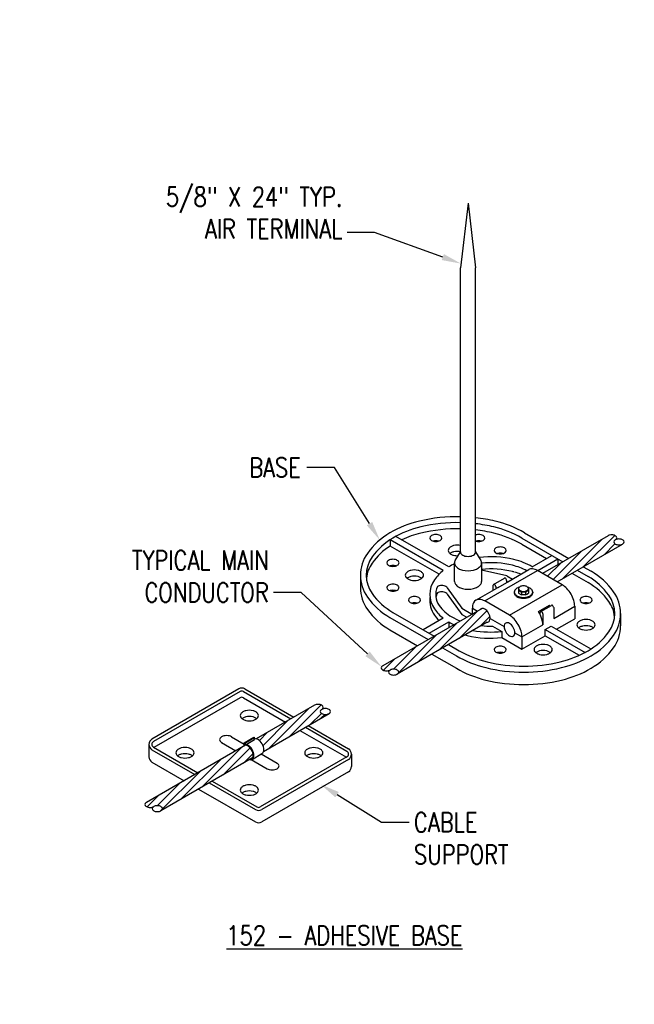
# Model space of a CAD drawing. Header units: inches. Extents: x 0 to 99, y 0 to 44.5.
# Tile 3 of 5: x 70.6 to 74.6, y 28.6 to 35. Entities that reach past the tile are written whole.
import ezdxf
from ezdxf import colors
from ezdxf.entities.mleader import LeaderData, LeaderLine
from ezdxf.math import Vec2, Vec3

# ---------------------------------------------------------------- set-up
doc = ezdxf.new("R2010")
doc.units = ezdxf.units.IN
doc.header["$MEASUREMENT"] = 0
doc.layers.add('E-ANNO-TEXT', color=2, linetype='Continuous')
doc.layers.add('E-DETL-GRPH', color=3, linetype='Continuous')
doc.styles.add('Annotative', font='romans.shx', dxfattribs={"width": 0.8})

msp = doc.modelspace()

# ---------------------------------------------------------------- linework, layer by layer
at = {"layer": 'E-DETL-GRPH', "lineweight": -3}
for p, q in [((73.5248, 33.7884), (73.4756, 33.3697)), ((73.5248, 33.7884), (73.5741, 33.3697)), ((73.4756, 31.5305), (73.4756, 33.3697)), ((73.5741, 31.5305), (73.5741, 33.3697)), ((73.3999, 31.4343), (73.0578, 31.6318)), ((73.8917, 31.6542), (74.1777, 31.4891)), ((74.4324, 31.6362), (74.0083, 31.3914)), ((74.2724, 31.4356), (74.4752, 31.6383)), ((73.3644, 31.4103), (73.0195, 31.6094)), ((73.0195, 31.6094), (73.0195, 31.5693)), ((73.3372, 31.3859), (73.0195, 31.5693)), ((73.8724, 31.6209), (74.1391, 31.4669)), ((73.8724, 31.5807), (74.0335, 31.4878)), ((74.1021, 31.3372), (74.5262, 31.5821)), ((74.1381, 31.358), (74.3943, 31.6142)), ((74.4067, 31.5131), (74.4771, 31.5835)), ((73.4416, 31.4755), (73.4756, 31.5305)), ((73.5741, 31.5305), (73.608, 31.4755)), ((73.9408, 31.4343), (74.0682, 31.5078)), ((74.0758, 31.3524), (74.26, 31.5367)), ((73.4371, 31.3399), (73.4371, 31.4595)), ((73.6126, 31.4595), (73.6126, 31.3399)), ((73.9763, 31.4103), (74.1067, 31.4856)), ((74.0398, 31.3732), (74.1257, 31.4591)), ((74.1067, 31.4856), (74.1067, 31.4482)), ((74.2714, 31.435), (74.3218, 31.4059)), ((72.8269, 31.38), (72.8269, 31.2998)), ((73.7768, 31.3752), (73.6126, 31.4137)), ((73.6329, 31.2132), (73.9749, 31.4106)), ((73.7768, 31.3752), (73.812, 31.3549)), ((73.7822, 31.3378), (73.9182, 31.4163)), ((74.1355, 31.318), (73.9749, 31.4106)), ((74.1981, 31.3927), (74.3025, 31.3324)), ((74.2329, 31.4128), (74.3025, 31.3726)), ((73.6881, 31.2834), (73.6881, 31.3152)), ((73.6904, 31.3204), (73.7611, 31.3612)), ((73.72, 31.3006), (73.7906, 31.3414)), ((73.7748, 31.3468), (73.7748, 31.3322)), ((73.7935, 31.1205), (74.1355, 31.318)), ((73.3905, 31.2982), (73.4843, 31.1662)), ((73.3905, 31.2581), (73.4843, 31.1261)), ((73.5762, 31.2188), (73.7116, 31.297)), ((73.7041, 31.306), (73.7041, 31.2927)), ((73.8245, 31.2712), (73.8245, 31.2656)), ((73.8528, 31.2933), (73.8528, 31.2637)), ((73.8528, 31.2818), (73.8712, 31.2711)), ((73.8528, 31.2637), (73.8712, 31.2531)), ((73.8972, 31.2711), (73.8712, 31.2711)), ((73.8712, 31.2711), (73.8712, 31.2531)), ((73.8972, 31.2531), (73.8712, 31.2531)), ((73.8842, 31.2531), (73.8842, 31.2526)), ((73.8972, 31.2711), (73.9065, 31.2764)), ((73.8972, 31.2711), (73.8972, 31.2531)), ((73.8972, 31.2531), (73.9065, 31.2584)), ((73.9065, 31.2764), (73.9157, 31.2818)), ((73.9065, 31.2584), (73.9157, 31.2637)), ((73.9157, 31.2933), (73.9157, 31.2637)), ((73.9439, 31.2712), (73.9439, 31.2656)), ((73.7935, 31.1205), (73.6329, 31.2132)), ((73.9816, 31.1457), (74.0523, 31.1865)), ((73.9955, 31.1443), (74.0661, 31.1851)), ((73.6169, 31.1654), (72.9726, 30.7934)), ((73.0382, 31.1392), (73.3049, 30.9852)), ((73.3323, 30.8928), (73.5885, 31.149)), ((73.4666, 30.9703), (73.6462, 31.15)), ((73.4843, 31.1662), (73.5527, 31.1267)), ((73.4843, 31.1261), (73.5165, 31.1074)), ((73.5527, 31.1668), (73.5861, 31.1476)), ((73.5527, 31.1267), (73.5527, 31.1668)), ((73.9816, 31.1457), (73.9815, 31.1456)), ((73.9931, 31.1245), (73.9931, 31.1391)), ((74.0092, 31.1299), (74.0092, 31.0596)), ((74.0798, 31.1004), (74.2158, 31.1789)), ((74.0798, 31.1706), (74.0798, 31.1004)), ((74.2158, 31.1789), (74.2158, 31.0986)), ((74.5138, 31.1317), (74.5138, 31.0515)), ((73.0189, 31.1059), (73.2664, 30.963)), ((73.649, 31.0757), (73.0664, 30.7393)), ((73.198, 30.8153), (73.4542, 31.0714)), ((73.3644, 31.1015), (73.234, 31.0262)), ((73.2725, 31.0039), (73.3999, 31.0775)), ((73.3999, 31.0775), (73.3999, 31.0401)), ((73.6009, 31.0479), (73.6662, 31.1132)), ((73.6677, 31.1004), (73.7587, 31.0479)), ((73.8738, 30.9815), (74.0092, 31.0596)), ((74.0985, 31.0309), (74.2158, 31.0986)), ((73.0189, 31.0256), (73.1968, 30.9229)), ((73.064, 30.738), (73.3199, 30.9939)), ((73.6839, 31.0509), (73.7437, 31.0164)), ((73.7437, 31.0164), (73.7437, 30.9763)), ((73.8282, 31.0077), (73.8738, 30.9815)), ((73.8738, 30.9012), (74.0252, 30.9886)), ((74.0252, 31.0288), (74.0637, 31.051)), ((74.0252, 31.0288), (74.2829, 30.88)), ((74.0252, 30.9886), (74.0252, 31.0288)), ((74.0252, 30.9886), (74.2454, 30.8615)), ((74.0637, 31.051), (74.3212, 30.9024)), ((73.3987, 30.9311), (73.4683, 30.8909)), ((73.7437, 30.9763), (73.8738, 30.9012)), ((73.8738, 30.9815), (73.8738, 30.9012)), ((73.0411, 30.7719), (73.1856, 30.9163)), ((73.2906, 30.8687), (73.449, 30.7773)), ((73.3601, 30.9089), (73.449, 30.8575)), ((72.9767, 30.7643), (73.0513, 30.8388)), ((72.0384, 30.6439), (71.4765, 30.3194)), ((72.0481, 30.6272), (71.4861, 30.3027)), ((72.0689, 30.6272), (72.3768, 30.4494)), ((72.0786, 30.6439), (72.3961, 30.4605)), ((72.0481, 30.587), (71.4896, 30.2646)), ((72.0689, 30.587), (72.3421, 30.4293)), ((72.5303, 30.538), (72.1527, 30.32)), ((72.1996, 30.2388), (72.6241, 30.4839)), ((72.236, 30.2598), (72.4921, 30.516)), ((72.3703, 30.3374), (72.573, 30.5401)), ((72.5046, 30.4149), (72.575, 30.4853)), ((72.5717, 30.4537), (72.5965, 30.4784)), ((72.1962, 30.2768), (72.3578, 30.4385)), ((72.1726, 30.3099), (72.2235, 30.3609)), ((72.4358, 30.3752), (72.7364, 30.2017)), ((72.4706, 30.3953), (72.7398, 30.2398)), ((72.4898, 30.4064), (72.7495, 30.2565)), ((71.9279, 30.2969), (72.0203, 30.2436)), ((71.9927, 30.3337), (72.0734, 30.2871)), ((72.0734, 30.2944), (72.1376, 30.3314)), ((72.0734, 30.2944), (72.0774, 30.292)), ((72.0734, 30.2769), (72.0734, 30.2944)), ((72.0774, 30.292), (72.1416, 30.3291)), ((72.0774, 30.2833), (72.0774, 30.292)), ((72.0859, 30.2834), (72.1416, 30.3156)), ((72.1376, 30.3314), (72.1416, 30.3291)), ((72.1416, 30.3156), (72.1416, 30.3291)), ((72.154, 30.3197), (72.1564, 30.3221)), ((72.0819, 30.2791), (71.441, 29.9091)), ((71.4564, 30.2859), (71.4564, 30.2044)), ((71.4765, 30.2499), (71.7539, 30.0898)), ((71.4861, 30.2666), (71.7732, 30.1009)), ((71.8007, 30.0085), (72.0568, 30.2647)), ((71.935, 30.0861), (72.1119, 30.263)), ((72.0693, 30.1636), (72.1315, 30.2258)), ((72.1249, 30.1877), (72.1891, 30.2248)), ((71.4765, 30.1696), (71.6844, 30.0496)), ((72.1288, 30.1979), (71.5347, 29.855)), ((71.6664, 29.931), (71.9225, 30.1871)), ((72.1204, 30.1858), (72.2229, 30.1266)), ((72.7398, 30.2037), (72.1779, 29.8792)), ((72.1852, 30.2225), (72.2871, 30.1637)), ((72.7495, 30.187), (72.1876, 29.8626)), ((72.7696, 30.2217), (72.7696, 30.1415)), ((71.5324, 29.8537), (71.7882, 30.1096)), ((72.7495, 30.1067), (72.1876, 29.7823)), ((71.5095, 29.8876), (71.6539, 30.0321)), ((71.8477, 30.0356), (72.1474, 29.8626)), ((71.8669, 30.0468), (72.1571, 29.8792)), ((71.7781, 29.9955), (72.1474, 29.7823)), ((71.4451, 29.88), (71.5196, 29.9545))]:
    msp.add_line(p, q, dxfattribs=at)
at = {"layer": 'E-DETL-GRPH', "lineweight": -3, "flags": 128}
for points in [[(73.4756, 31.759, 0.063567), (73.2095, 31.7302)], [(73.2095, 31.7302, 0.072341), (73.0189, 31.6542, 0.106617), (72.8724, 31.5215, 0.321615), (72.8724, 31.2386, 0.106617), (73.0189, 31.1059, 0.000006), (73.0189, 31.1058)], [(73.2184, 31.6927, 0.072341), (73.0382, 31.6209, 0.106617), (72.9037, 31.499, 0.321615), (72.9037, 31.2611, 0.106617), (73.0382, 31.1392, 0.000006), (73.0382, 31.1392)], [(73.4756, 31.7204, 0.06375), (73.2184, 31.6927)], [(73.8917, 31.6542, 0.000008), (73.8917, 31.6542, 0.072341), (73.7011, 31.7302, 0.030543), (73.5741, 31.7525)], [(73.8724, 31.6209, 0.000008), (73.8724, 31.6209, 0.072341), (73.6922, 31.6927, 0.029472), (73.5741, 31.7137)], [(73.2184, 31.6526, 0.048426), (73.0953, 31.6102)], [(73.4756, 31.6803, 0.06375), (73.2184, 31.6526)], [(73.3005, 31.6417, 0.072341), (73.2885, 31.6369, 0.106617), (73.2795, 31.6288, 0.321615), (73.2795, 31.6129, 0.106617), (73.2885, 31.6048, 0.072341), (73.3005, 31.6, 0.117911), (73.3321, 31.6, 0.072341), (73.3441, 31.6048, 0.106617), (73.353, 31.6129, 0.321615), (73.353, 31.6288, 0.106617), (73.3441, 31.6369, 0.072341), (73.3321, 31.6417, 0.117911), (73.3005, 31.6417)], [(73.8724, 31.5807, 0.000008), (73.8724, 31.5807, 0.072341), (73.6922, 31.6526, 0.029472), (73.5741, 31.6735)], [(73.5741, 31.6014, 0.026057), (73.5786, 31.6, 0.117911), (73.6101, 31.6, 0.072341), (73.6222, 31.6048, 0.106617), (73.6311, 31.6129, 0.321615), (73.6311, 31.6288, 0.106617), (73.6222, 31.6369, 0.072341), (73.6101, 31.6417, 0.117911), (73.5786, 31.6417)], [(73.5786, 31.6417, 0.026057), (73.5741, 31.6404)], [(74.4426, 31.6403, 0.072341), (74.4324, 31.6362)], [(74.4793, 31.6092, 0.106617), (74.4869, 31.616, 0.321615), (74.4869, 31.6294, 0.106617), (74.4793, 31.6362, 0.072341), (74.4692, 31.6403, 0.117911), (74.4426, 31.6403)], [(73.0195, 31.5693, 0.093749), (72.9037, 31.4589, 0.131716), (72.8664, 31.36)], [(73.3005, 31.6016, 0.016314), (73.2977, 31.6008)], [(73.3349, 31.6008, 0.016314), (73.3321, 31.6016, 0.117911), (73.3005, 31.6016)], [(73.4316, 31.5719, 0.072341), (73.4136, 31.5647, 0.106617), (73.4001, 31.5525, 0.321615), (73.4001, 31.5287, 0.106617), (73.4136, 31.5165, 0.072341), (73.4316, 31.5093, 0.072554), (73.4609, 31.5067)], [(73.4756, 31.5726, 0.109237), (73.4316, 31.5719)], [(73.5786, 31.6016, 0.026057), (73.5741, 31.6003)], [(73.613, 31.6008, 0.016314), (73.6101, 31.6016, 0.117911), (73.5786, 31.6016)], [(73.7176, 31.5614, 0.072341), (73.7056, 31.5567, 0.106617), (73.6966, 31.5485, 0.321615), (73.6966, 31.5327, 0.106617), (73.7056, 31.5245, 0.072341), (73.7176, 31.5198, 0.117911), (73.7492, 31.5198, 0.072341), (73.7612, 31.5245, 0.106617), (73.7702, 31.5327, 0.321615), (73.7702, 31.5485, 0.106617), (73.7612, 31.5567, 0.072341), (73.7492, 31.5614, 0.117911), (73.7176, 31.5614)], [(74.4895, 31.6132, 0.072341), (74.4793, 31.6092, 0.106617), (74.4718, 31.6023, 0.321615), (74.4718, 31.5889, 0.106617), (74.4793, 31.5821, 0.072341), (74.4895, 31.5781, 0.117911), (74.5161, 31.5781, 0.072341), (74.5262, 31.5821, 0.106617), (74.5338, 31.5889, 0.321615), (74.5338, 31.6023, 0.106617), (74.5262, 31.6092, 0.072341), (74.5161, 31.6132, 0.117911), (74.4895, 31.6132)], [(73.4316, 31.5317, 0.072341), (73.4136, 31.5245, 0.041023), (73.4078, 31.5205)], [(73.4756, 31.5325, 0.109237), (73.4316, 31.5317)], [(73.4756, 31.5305, 0.156851), (73.4788, 31.5205, 0.106617), (73.49, 31.5104, 0.072341), (73.5051, 31.5044, 0.117911), (73.5446, 31.5044, 0.072341), (73.5596, 31.5104, 0.106617), (73.5709, 31.5205, 0.156851), (73.5741, 31.5305)], [(73.9408, 31.4343, 0.072341), (73.822, 31.4816, 0.087558), (73.5958, 31.4952)], [(73.7176, 31.5213, 0.016314), (73.7148, 31.5205)], [(73.752, 31.5205, 0.016314), (73.7492, 31.5213, 0.117911), (73.7176, 31.5213)], [(73.0224, 31.4812, 0.072341), (73.0104, 31.4764, 0.106617), (73.0014, 31.4683, 0.321615), (73.0014, 31.4524, 0.106617), (73.0104, 31.4443, 0.072341), (73.0224, 31.4395, 0.117911), (73.054, 31.4395, 0.072341), (73.066, 31.4443, 0.106617), (73.075, 31.4524, 0.321615), (73.075, 31.4683, 0.106617), (73.066, 31.4764, 0.072341), (73.054, 31.4812, 0.117911), (73.0224, 31.4812)], [(73.0224, 31.441, 0.016314), (73.0196, 31.4403)], [(73.0568, 31.4403, 0.016314), (73.054, 31.441, 0.117911), (73.0224, 31.441)], [(73.4377, 31.4537, 0.023902), (73.3999, 31.4343)], [(73.4416, 31.4755, 0.302662), (73.4428, 31.4418, 0.106617), (73.4628, 31.4237, 0.072341), (73.4896, 31.413, 0.117911), (73.5601, 31.413, 0.072341), (73.5869, 31.4237, 0.106617), (73.6069, 31.4418, 0.302662), (73.608, 31.4755)], [(73.9062, 31.4093, 0.061498), (73.813, 31.4442, 0.082477), (73.6125, 31.4583)], [(73.1535, 31.4113, 0.072341), (73.1355, 31.4041, 0.106617), (73.1221, 31.3919, 0.321615), (73.1221, 31.3681, 0.106617), (73.1355, 31.356, 0.072341), (73.1535, 31.3488, 0.117911), (73.2009, 31.3488, 0.072341), (73.2189, 31.356, 0.106617), (73.2324, 31.3681, 0.321615), (73.2324, 31.3919, 0.106617), (73.2189, 31.4041, 0.072341), (73.2009, 31.4113, 0.117911), (73.1535, 31.4113)], [(73.1535, 31.3712, 0.072341), (73.1355, 31.364, 0.041023), (73.1297, 31.36)], [(73.2247, 31.36, 0.041023), (73.2189, 31.364, 0.072341), (73.2009, 31.3712, 0.117911), (73.1535, 31.3712)], [(73.3644, 31.4103, 0.07034), (73.3069, 31.35, 0.321615), (73.3069, 31.1618, 0.07034), (73.3644, 31.1015)], [(73.449, 30.8575, 0.000008), (73.449, 30.8575, 0.072341), (73.6396, 30.7816, 0.117911), (74.1312, 30.7816, 0.072341), (74.3218, 30.8575, 0.106617), (74.4683, 30.9903, 0.321615), (74.4683, 31.2732, 0.106617), (74.3218, 31.4059, 0.000006), (74.3218, 31.4059)], [(73.4683, 30.8909, 0.000008), (73.4683, 30.8909, 0.072341), (73.6485, 30.8191, 0.117911), (74.1223, 30.8191, 0.072341), (74.3025, 30.8909, 0.106617), (74.437, 31.0128, 0.321615), (74.437, 31.2507, 0.106617), (74.3025, 31.3726, 0.000006), (74.3025, 31.3726)], [(73.8225, 31.4016, 0.006061), (73.813, 31.404, 0.082466), (73.6126, 31.4181)], [(73.8673, 31.3869, 0.026681), (73.8263, 31.4006)], [(73.9749, 31.4106, 0.106617), (73.9417, 31.4213, 0.156851), (73.9182, 31.4163)], [(73.978, 31.4089, 0.001899), (73.9763, 31.4103)], [(73.0224, 31.3206, 0.072341), (73.0104, 31.3158, 0.106617), (73.0014, 31.3077, 0.321615), (73.0014, 31.2918, 0.106617), (73.0104, 31.2837, 0.072341), (73.0224, 31.2789, 0.117911), (73.054, 31.2789, 0.072341), (73.066, 31.2837, 0.106617), (73.075, 31.2918, 0.321615), (73.075, 31.3077, 0.106617), (73.066, 31.3158, 0.072341), (73.054, 31.3206, 0.117911), (73.0224, 31.3206)], [(73.338, 31.3112, 0.072341), (73.326, 31.3064)], [(73.3905, 31.2982, 0.00123), (73.3905, 31.2983, 0.106617), (73.3815, 31.3064, 0.072341), (73.3695, 31.3112, 0.117911), (73.338, 31.3112)], [(73.4371, 31.3399, 0.156851), (73.4428, 31.3222, 0.106617), (73.4628, 31.3041, 0.072341), (73.4896, 31.2934, 0.117911), (73.5601, 31.2934, 0.072341), (73.5869, 31.3041, 0.106617), (73.6069, 31.3222, 0.156851), (73.6126, 31.3399)], [(73.7041, 31.306, 0.072341), (73.7036, 31.3097, 0.117911), (73.699, 31.3176, 0.072341), (73.6961, 31.3199, 0.106617), (73.6928, 31.321, 0.321615), (73.6888, 31.3187, 0.106617), (73.6881, 31.3152)], [(73.7748, 31.3468, 0.072341), (73.7742, 31.3505, 0.117911), (73.7697, 31.3584, 0.072341), (73.7667, 31.3607, 0.106617), (73.7634, 31.3617, 0.255773), (73.7599, 31.3603)], [(73.7906, 31.3414, 0.11835), (73.7748, 31.3322)], [(73.8716, 31.31, 0.072341), (73.862, 31.3062, 0.106617), (73.8548, 31.2997, 0.321615), (73.8548, 31.287, 0.106617), (73.862, 31.2805, 0.072341), (73.8716, 31.2767, 0.117911), (73.8968, 31.2767, 0.072341), (73.9065, 31.2805, 0.106617), (73.9136, 31.287, 0.321615), (73.9136, 31.2997, 0.106617), (73.9065, 31.3062, 0.072341), (73.8968, 31.31, 0.117911), (73.8716, 31.31)], [(74.2158, 31.1789, 0.072341), (74.2104, 31.2159, 0.117911), (74.1648, 31.2948, 0.072341), (74.1355, 31.318)], [(74.4743, 31.1117, 0.131716), (74.437, 31.2106, 0.106617), (74.3025, 31.3324, 0.000006), (74.3025, 31.3324)], [(72.8269, 31.2998, 0.156851), (72.8724, 31.1583, 0.106617), (73.0189, 31.0256, 0.000006), (73.0189, 31.0256)], [(73.0224, 31.2805, 0.016314), (73.0196, 31.2797)], [(73.0568, 31.2797, 0.016314), (73.054, 31.2805, 0.117911), (73.0224, 31.2805)], [(73.326, 31.3064, 0.267603), (73.3382, 31.1842, 0.106617), (73.4192, 31.1109)], [(73.326, 31.2663, 0.064982), (73.3168, 31.2358)], [(73.338, 31.2711, 0.072341), (73.326, 31.2663)], [(73.3905, 31.2581, 0.00123), (73.3905, 31.2582, 0.106617), (73.3815, 31.2663, 0.072341), (73.3695, 31.2711, 0.117911), (73.338, 31.2711)], [(73.72, 31.3006, 0.05845), (73.7116, 31.297)], [(73.8566, 31.3019, 0.058566), (73.842, 31.2956, 0.106617), (73.8284, 31.2833, 0.321615), (73.8284, 31.2592, 0.106617), (73.842, 31.2468, 0.072341), (73.8602, 31.2396, 0.117911), (73.9082, 31.2396, 0.072341), (73.9264, 31.2468, 0.106617), (73.9401, 31.2592, 0.321615), (73.9401, 31.2833, 0.106617), (73.9264, 31.2956, 0.058566), (73.9118, 31.3019)], [(73.8245, 31.2656, 0.156851), (73.8284, 31.2535, 0.106617), (73.842, 31.2412, 0.072341), (73.8602, 31.2339, 0.117911), (73.9082, 31.2339, 0.072341), (73.9264, 31.2412, 0.106617), (73.9401, 31.2535, 0.156851), (73.9439, 31.2656)], [(73.1614, 31.2403, 0.072341), (73.1494, 31.2356, 0.106617), (73.1405, 31.2274, 0.321615), (73.1405, 31.2116, 0.106617), (73.1494, 31.2034, 0.072341), (73.1614, 31.1987, 0.117911), (73.193, 31.1987, 0.072341), (73.205, 31.2034, 0.106617), (73.214, 31.2116, 0.321615), (73.214, 31.2274, 0.106617), (73.205, 31.2356, 0.072341), (73.193, 31.2403, 0.117911), (73.1614, 31.2403)], [(73.1614, 31.2002, 0.016314), (73.1586, 31.1994)], [(73.1958, 31.1994, 0.016314), (73.193, 31.2002, 0.117911), (73.1614, 31.2002)], [(73.2778, 31.2358, 0.188942), (73.3069, 31.1216, 0.039497), (73.3372, 31.0858)], [(73.6329, 31.2132, 0.106617), (73.5997, 31.2239, 0.321615), (73.56, 31.201, 0.106617), (73.5527, 31.1668)], [(74.0564, 31.1793, 0.010653), (74.0521, 31.1864)], [(74.0798, 31.1706, 0.072341), (74.0793, 31.1743, 0.117911), (74.0747, 31.1822, 0.072341), (74.0718, 31.1846, 0.106617), (74.0684, 31.1856, 0.255773), (74.065, 31.1841)], [(74.2738, 31.2403, 0.072341), (74.2617, 31.2356, 0.106617), (74.2528, 31.2274, 0.321615), (74.2528, 31.2116, 0.106617), (74.2617, 31.2034, 0.072341), (74.2738, 31.1987, 0.117911), (74.3053, 31.1987, 0.072341), (74.3174, 31.2034, 0.106617), (74.3263, 31.2116, 0.321615), (74.3263, 31.2274, 0.106617), (74.3174, 31.2356, 0.072341), (74.3053, 31.2403, 0.117911), (74.2738, 31.2403)], [(74.2738, 31.2002, 0.016314), (74.2709, 31.1994)], [(74.3082, 31.1994, 0.016314), (74.3053, 31.2002, 0.117911), (74.2738, 31.2002)], [(73.649, 31.0757, 0.294587), (73.6645, 31.0856, 0.106617), (73.6677, 31.1004, 0.072341), (73.6654, 31.1164, 0.117911), (73.6456, 31.1506, 0.072341), (73.6329, 31.1606, 0.106617), (73.6185, 31.1653, 0.294587), (73.6021, 31.1568)], [(73.8738, 30.9815, 0.072341), (73.8684, 31.0184, 0.117911), (73.8228, 31.0974, 0.072341), (73.7935, 31.1205)], [(74.0092, 31.0596, 0.072341), (74.0038, 31.0966, 0.069037), (73.9815, 31.1456)], [(74.0092, 31.1299, 0.072341), (74.0086, 31.1336, 0.117911), (74.0041, 31.1415, 0.072341), (74.0011, 31.1438, 0.106617), (73.9978, 31.1448, 0.321615), (73.9938, 31.1425, 0.106617), (73.9931, 31.1391)], [(73.3999, 31.0775, 0.021608), (73.4339, 31.0597)], [(73.4192, 31.1109, 0.038627), (73.4757, 31.0838)], [(73.6109, 31.0537, 0.02979), (73.6839, 31.0509)], [(73.7808, 30.9977, 0.072341), (73.7935, 30.9877, 0.106617), (73.8079, 30.983, 0.321615), (73.8251, 30.993, 0.106617), (73.8282, 31.0077, 0.072341), (73.8259, 31.0237, 0.117911), (73.8062, 31.0579, 0.072341), (73.7935, 31.0679, 0.106617), (73.7791, 31.0726, 0.321615), (73.7619, 31.0627, 0.106617), (73.7587, 31.0479, 0.072341), (73.7611, 31.0319, 0.117911), (73.7808, 30.9977)], [(74.2659, 31.0902, 0.072341), (74.2478, 31.083, 0.106617), (74.2344, 31.0708, 0.321615), (74.2344, 31.0471, 0.106617), (74.2478, 31.0349, 0.072341), (74.2659, 31.0277, 0.117911), (74.3132, 31.0277, 0.072341), (74.3313, 31.0349, 0.106617), (74.3447, 31.0471, 0.321615), (74.3447, 31.0708, 0.106617), (74.3313, 31.083, 0.072341), (74.3132, 31.0902, 0.117911), (74.2659, 31.0902)], [(74.3371, 31.0389, 0.041023), (74.3313, 31.0429, 0.072341), (74.3132, 31.0501, 0.117911), (74.2659, 31.0501)], [(73.449, 30.7773, 0.000008), (73.449, 30.7773, 0.072341), (73.6396, 30.7013, 0.117911), (74.1312, 30.7013, 0.072341), (74.3218, 30.7773, 0.106617), (74.4683, 30.91, 0.156851), (74.5138, 31.0515)], [(73.5062, 30.9932, 0.007291), (73.5188, 30.99, 0.087106), (73.7437, 30.9763)], [(73.5566, 31.0223, 0.072202), (73.7437, 31.0164)], [(74.2659, 31.0501, 0.072341), (74.2478, 31.0429, 0.041023), (74.242, 31.0389)], [(73.9878, 30.9297, 0.072341), (73.9698, 30.9225, 0.106617), (73.9563, 30.9103, 0.321615), (73.9563, 30.8865, 0.106617), (73.9698, 30.8743, 0.072341), (73.9878, 30.8671, 0.117911), (74.0352, 30.8671, 0.072341), (74.0532, 30.8743, 0.106617), (74.0666, 30.8865, 0.321615), (74.0666, 30.9103, 0.106617), (74.0532, 30.9225, 0.072341), (74.0352, 30.9297, 0.117911), (73.9878, 30.9297)], [(73.7176, 30.9192, 0.072341), (73.7056, 30.9145, 0.106617), (73.6966, 30.9063, 0.321615), (73.6966, 30.8905, 0.106617), (73.7056, 30.8823, 0.072341), (73.7176, 30.8776, 0.117911), (73.7492, 30.8776, 0.072341), (73.7612, 30.8823, 0.106617), (73.7702, 30.8905, 0.321615), (73.7702, 30.9063, 0.106617), (73.7612, 30.9145, 0.072341), (73.7492, 30.9192, 0.117911), (73.7176, 30.9192)], [(73.7176, 30.8791, 0.016314), (73.7148, 30.8783)], [(73.752, 30.8783, 0.016314), (73.7492, 30.8791, 0.117911), (73.7176, 30.8791)], [(73.9878, 30.8895, 0.072341), (73.9698, 30.8823, 0.041023), (73.964, 30.8783)], [(74.059, 30.8783, 0.041023), (74.0532, 30.8823, 0.072341), (74.0352, 30.8895, 0.117911), (73.9878, 30.8895)], [(72.9726, 30.7934, 0.106617), (72.965, 30.7865, 0.321615), (72.965, 30.7732, 0.106617), (72.9726, 30.7663, 0.072341), (72.9827, 30.7623, 0.117911), (73.0093, 30.7623, 0.072341), (73.0195, 30.7663)], [(73.0296, 30.7704, 0.072341), (73.0195, 30.7663, 0.106617), (73.0119, 30.7595, 0.321615), (73.0119, 30.7461, 0.106617), (73.0195, 30.7393, 0.072341), (73.0296, 30.7352, 0.117911), (73.0562, 30.7352, 0.072341), (73.0664, 30.7393, 0.106617), (73.0739, 30.7461, 0.321615), (73.0739, 30.7595, 0.106617), (73.0664, 30.7663, 0.072341), (73.0562, 30.7704, 0.117911), (73.0296, 30.7704)], [(72.5404, 30.5421, 0.072341), (72.5303, 30.538)], [(72.5772, 30.511, 0.106617), (72.5847, 30.5178, 0.321615), (72.5847, 30.5312, 0.106617), (72.5772, 30.538, 0.072341), (72.5671, 30.5421, 0.117911), (72.5404, 30.5421)], [(72.0841, 30.5024, 0.072341), (72.0661, 30.4952, 0.106617), (72.0526, 30.483, 0.321615), (72.0526, 30.4592, 0.106617), (72.0661, 30.447, 0.072341), (72.0841, 30.4399, 0.117911), (72.1315, 30.4399, 0.072341), (72.1495, 30.447, 0.106617), (72.1629, 30.4592, 0.321615), (72.1629, 30.483, 0.106617), (72.1495, 30.4952, 0.072341), (72.1315, 30.5024, 0.117911), (72.0841, 30.5024)], [(72.5873, 30.515, 0.072341), (72.5772, 30.511, 0.106617), (72.5696, 30.5041, 0.321615), (72.5696, 30.4907, 0.106617), (72.5772, 30.4839, 0.072341), (72.5873, 30.4799, 0.117911), (72.6139, 30.4799, 0.072341), (72.6241, 30.4839, 0.106617), (72.6316, 30.4907, 0.321615), (72.6316, 30.5041, 0.106617), (72.6241, 30.511, 0.072341), (72.6139, 30.515, 0.117911), (72.5873, 30.515)], [(72.0841, 30.4623, 0.072341), (72.0661, 30.4551, 0.041023), (72.0603, 30.4511)], [(72.1553, 30.4511, 0.041023), (72.1495, 30.4551, 0.072341), (72.1315, 30.4623, 0.117911), (72.0841, 30.4623)], [(71.942, 30.3394, 0.072341), (71.9281, 30.3339, 0.106617), (71.9177, 30.3245, 0.321615), (71.9177, 30.3061, 0.106617), (71.9281, 30.2967, 0.018179), (71.9314, 30.2949)], [(71.9951, 30.3323, 0.022755), (71.9926, 30.3339, 0.072341), (71.9786, 30.3394, 0.117911), (71.942, 30.3394)], [(72.1891, 30.2248, 0.156851), (72.198, 30.2346, 0.106617), (72.2016, 30.2513, 0.072341), (72.1991, 30.2686, 0.117911), (72.1782, 30.3047, 0.072341), (72.1645, 30.3155, 0.106617), (72.1482, 30.3207, 0.076922), (72.1416, 30.3204)], [(71.6668, 30.2613, 0.072341), (71.6488, 30.2541, 0.106617), (71.6354, 30.2419, 0.321615), (71.6354, 30.2181, 0.106617), (71.6488, 30.2059, 0.072341), (71.6668, 30.1988, 0.117911), (71.7142, 30.1988, 0.072341), (71.7322, 30.2059, 0.106617), (71.7457, 30.2181, 0.321615), (71.7457, 30.2419, 0.106617), (71.7322, 30.2541, 0.072341), (71.7142, 30.2613, 0.117911), (71.6668, 30.2613)], [(71.738, 30.21, 0.041023), (71.7322, 30.214, 0.072341), (71.7142, 30.2212, 0.117911), (71.6668, 30.2212)], [(72.114, 30.1894, 0.294587), (72.1295, 30.1994, 0.106617), (72.1327, 30.2142, 0.072341), (72.1304, 30.2302, 0.117911), (72.1107, 30.2644, 0.072341), (72.098, 30.2744, 0.106617), (72.0836, 30.2791, 0.156851), (72.0734, 30.2769)], [(72.1077, 30.1858, 0.377578), (72.1338, 30.1975, 0.106617), (72.1374, 30.2142, 0.072341), (72.1348, 30.2315, 0.117911), (72.114, 30.2676, 0.072341), (72.1003, 30.2784, 0.106617), (72.084, 30.2837, 0.076922), (72.0774, 30.2833)], [(72.5015, 30.2612, 0.072341), (72.4835, 30.254, 0.106617), (72.47, 30.2418, 0.321615), (72.47, 30.218, 0.106617), (72.4835, 30.2058, 0.072341), (72.5015, 30.1987, 0.117911), (72.5489, 30.1987, 0.072341), (72.5669, 30.2058, 0.106617), (72.5804, 30.218, 0.321615), (72.5804, 30.2418, 0.106617), (72.5669, 30.254, 0.072341), (72.5489, 30.2612, 0.117911), (72.5015, 30.2612)], [(72.5727, 30.2099, 0.041023), (72.5669, 30.2139, 0.072341), (72.5489, 30.2211, 0.117911), (72.5015, 30.2211)], [(71.6668, 30.2212, 0.072341), (71.6488, 30.214, 0.041023), (71.643, 30.21)], [(72.2229, 30.1266, 0.072341), (72.2367, 30.1211, 0.117911), (72.2732, 30.1211, 0.072341), (72.2871, 30.1266, 0.106617), (72.2974, 30.136, 0.321615), (72.2974, 30.1543, 0.106617), (72.2871, 30.1637)], [(72.5015, 30.2211, 0.072341), (72.4835, 30.2139, 0.041023), (72.4777, 30.2099)], [(72.0841, 30.0202, 0.072341), (72.0661, 30.013, 0.106617), (72.0526, 30.0008, 0.321615), (72.0526, 29.977, 0.106617), (72.0661, 29.9648, 0.072341), (72.0841, 29.9577, 0.117911), (72.1315, 29.9577, 0.072341), (72.1495, 29.9648, 0.106617), (72.1629, 29.977, 0.321615), (72.1629, 30.0008, 0.106617), (72.1495, 30.013, 0.072341), (72.1315, 30.0202, 0.117911), (72.0841, 30.0202)], [(72.0841, 29.9801, 0.072341), (72.0661, 29.9729, 0.041023), (72.0603, 29.9689)], [(72.1553, 29.9689, 0.041023), (72.1495, 29.9729, 0.072341), (72.1315, 29.9801, 0.117911), (72.0841, 29.9801)], [(71.441, 29.9091, 0.106617), (71.4334, 29.9023, 0.321615), (71.4334, 29.8889, 0.106617), (71.441, 29.882, 0.072341), (71.4511, 29.878, 0.117911), (71.4777, 29.878, 0.072341), (71.4878, 29.882)], [(71.498, 29.8861, 0.072341), (71.4878, 29.882, 0.106617), (71.4803, 29.8752, 0.321615), (71.4803, 29.8618, 0.106617), (71.4878, 29.855, 0.072341), (71.498, 29.8509, 0.117911), (71.5246, 29.8509, 0.072341), (71.5347, 29.855, 0.106617), (71.5423, 29.8618, 0.321615), (71.5423, 29.8752, 0.106617), (71.5347, 29.882, 0.072341), (71.5246, 29.8861, 0.117911), (71.498, 29.8861)]]:
    msp.add_lwpolyline(points, format="xyb", dxfattribs=at)
at = {"layer": 'E-DETL-GRPH', "lineweight": -3}
for centre, radius, start, end in [((72.0585, 30.6091), 0.0401, 60, 120), ((72.0585, 30.6091), 0.0209, 60, 120), ((72.0585, 30.569), 0.0209, 60, 120), ((71.4966, 30.2847), 0.0401, 120, 240), ((71.4966, 30.2847), 0.0209, 120, 240), ((72.7294, 30.2217), 0.0209, 300, 60), ((72.7294, 30.2217), 0.0401, 300, 60), ((71.4966, 30.2044), 0.0401, 180, 240), ((72.7294, 30.1415), 0.0401, 300, 0), ((72.1675, 29.8973), 0.0401, 240, 300), ((72.1675, 29.8973), 0.0209, 240, 300), ((72.1675, 29.817), 0.0401, 240, 300)]:
    msp.add_arc(centre, radius, start, end, dxfattribs=at)

# ---------------------------------------------------------------- texts
at = {"layer": 'E-ANNO-TEXT', "lineweight": -3, "insert": (71.9586, 29.1103), "char_height": 0.125, "width": 2.345349, "attachment_point": 1, "style": 'Annotative'}
msp.add_mtext('{\\L152 - ADHESIVE BASE}', dxfattribs=at)

# ---------------------------------------------------------------- leaders
at = {"layer": 'E-ANNO-TEXT', "lineweight": -3}
ml = msp.add_multileader_mtext('Standard', dxfattribs=at)
ml.set_content('{\\LKEYED CONSTRUCTION JOINT (KCJ)}', color=256, style='Annotative')
ml.set_leader_properties(color=1, linetype='ByLayer', lineweight=-1)
ml.build(insert=Vec2(0, 0))
ml.multileader.update_dxf_attribs({"text_right_attachment_type": 3, "dogleg_length": 0.1782, "arrow_head_size": 0.125})
ctx = ml.context
ctx.base_point, ctx.char_height, ctx.arrow_head_size, ctx.landing_gap_size, ctx.plane_origin = Vec3(84.5489, 34.892), 0.125, 0.125, 0.0312, Vec3(84.3707, 34.892)
ctx.right_attachment, ctx.text_align_type = 3, 1
notes = []
notes.append((ctx, [(0, (0, 0, 0), (0, 0), (1, 0), 1, [])]))
ctx.mtext.insert, ctx.mtext.alignment, ctx.mtext.flow_direction = Vec3(85.904, 34.9754), 2, 5
ml = msp.add_multileader_mtext('Standard', dxfattribs=at)
ml.set_content('5/8" X 24" TYP. \\PAIR TERMINAL', color=256, style='Annotative')
ml.set_leader_properties(color=1, linetype='ByLayer', lineweight=-1)
ml.build(insert=Vec2(0, 0))
ml.multileader.update_dxf_attribs({"text_right_attachment_type": 3, "dogleg_length": 0.1782, "arrow_head_size": 0.125})
ctx = ml.context
ctx.base_point, ctx.char_height, ctx.arrow_head_size, ctx.landing_gap_size, ctx.plane_origin = Vec3(71.3885, 33.8313), 0.125, 0.125, 0.0312, Vec3(72.5483, 33.5992)
ctx.right_attachment, ctx.text_align_type = 3, 2
notes.append((ctx, [(0, (1, 1, 0), (72.9197, 33.5992), (-1, 0), 0.1782, [(0, [(73.4789, 33.398)], 0, [])])]))
ctx.mtext.insert, ctx.mtext.alignment, ctx.mtext.flow_direction = Vec3(72.7103, 33.8938), 3, 5
ml = msp.add_multileader_mtext('Standard', dxfattribs=at)
ml.set_content('{\\LROUGHENED CONSTRUCTION JOIN (CJ)}', color=256, style='Annotative')
ml.set_leader_properties(color=1, linetype='ByLayer', lineweight=-1)
ml.build(insert=Vec2(0, 0))
ml.multileader.update_dxf_attribs({"text_right_attachment_type": 3, "dogleg_length": 0.1782, "arrow_head_size": 0.125})
ctx = ml.context
ctx.base_point, ctx.char_height, ctx.arrow_head_size, ctx.landing_gap_size, ctx.plane_origin = Vec3(84.4204, 32.5259), 0.125, 0.125, 0.0312, Vec3(84.3707, 32.5259)
ctx.right_attachment, ctx.text_align_type = 3, 1
notes.append((ctx, [(0, (0, 0, 0), (0, 0), (1, 0), 1, [])]))
ctx.mtext.insert, ctx.mtext.alignment, ctx.mtext.flow_direction = Vec3(85.904, 32.6092), 2, 5
ml = msp.add_multileader_mtext('Standard', dxfattribs=at)
ml.set_content('BASE', color=256, style='Annotative')
ml.set_leader_properties(color=1, linetype='ByLayer', lineweight=-1)
ml.build(insert=Vec2(0, 0))
ml.multileader.update_dxf_attribs({"text_right_attachment_type": 3, "dogleg_length": 0.1782, "arrow_head_size": 0.125})
ctx = ml.context
ctx.base_point, ctx.char_height, ctx.arrow_head_size, ctx.landing_gap_size, ctx.plane_origin = Vec3(72.0751, 32.0773), 0.125, 0.125, 0.0312, Vec3(72.4731, 32.0773)
ctx.right_attachment = 3
notes.append((ctx, [(0, (1, 1, 0), (72.6587, 32.0773), (-1, 0), 0.1782, [(0, [(72.9529, 31.6081)], 0, [])])]))
ctx.mtext.insert, ctx.mtext.flow_direction = Vec3(72.1063, 32.1398), 5
ml = msp.add_multileader_mtext('Standard', dxfattribs=at)
ml.set_content('TYPICAL MAIN \\PCONDUCTOR', color=256, style='Annotative')
ml.set_leader_properties(color=1, linetype='ByLayer', lineweight=-1)
ml.build(insert=Vec2(0, 0))
ml.multileader.update_dxf_attribs({"text_right_attachment_type": 3, "dogleg_length": 0.1782, "arrow_head_size": 0.125})
ctx = ml.context
ctx.base_point, ctx.char_height, ctx.arrow_head_size, ctx.landing_gap_size, ctx.plane_origin = Vec3(71.2165, 31.4767), 0.125, 0.125, 0.0312, Vec3(72.1063, 31.2684)
ctx.right_attachment, ctx.text_align_type = 3, 2
notes.append((ctx, [(0, (1, 1, 0), (72.4429, 31.2684), (-1, 0), 0.1782, [(0, [(72.965, 30.7865)], 0, [])])]))
ctx.mtext.insert, ctx.mtext.alignment, ctx.mtext.flow_direction = Vec3(72.2335, 31.5392), 3, 5
ml = msp.add_multileader_mtext('Standard', dxfattribs=at)
ml.set_content('CABLE \\PSUPPORT', color=256, style='Annotative')
ml.set_leader_properties(color=1, linetype='ByLayer', lineweight=-1)
ml.build(insert=Vec2(0, 0))
ml.multileader.update_dxf_attribs({"text_right_attachment_type": 3, "dogleg_length": 0.1786, "arrow_head_size": 0.125})
ctx = ml.context
ctx.base_point, ctx.char_height, ctx.arrow_head_size, ctx.landing_gap_size, ctx.plane_origin = Vec3(73.1432, 29.7801), 0.125, 0.125, 0.0312, Vec3(72.9646, 29.7801)
ctx.right_attachment = 3
notes.append((ctx, [(0, (1, 1, 0), (72.9646, 29.7801), (1, 0), 0.1786, [(0, [(72.5697, 30.0251)], 0, [])])]))
ctx.mtext.insert, ctx.mtext.flow_direction = Vec3(73.1744, 29.8426), 5
for ctx, leaders in notes:
    for number, flags, end, landing, length, lines in leaders:
        leader = LeaderData()
        leader.index, (leader.has_last_leader_line, leader.has_dogleg_vector, leader.attachment_direction) = number, flags
        leader.last_leader_point, leader.dogleg_vector, leader.dogleg_length = Vec3(end), Vec3(landing), length
        for number, points, colour, breaks in lines:
            line = LeaderLine()
            line.index, line.vertices, line.color, line.breaks = number, Vec3.list(points), colors.encode_raw_color(colour), breaks
            leader.lines.append(line)
        ctx.leaders.append(leader)

doc.saveas('drawing.dxf')
